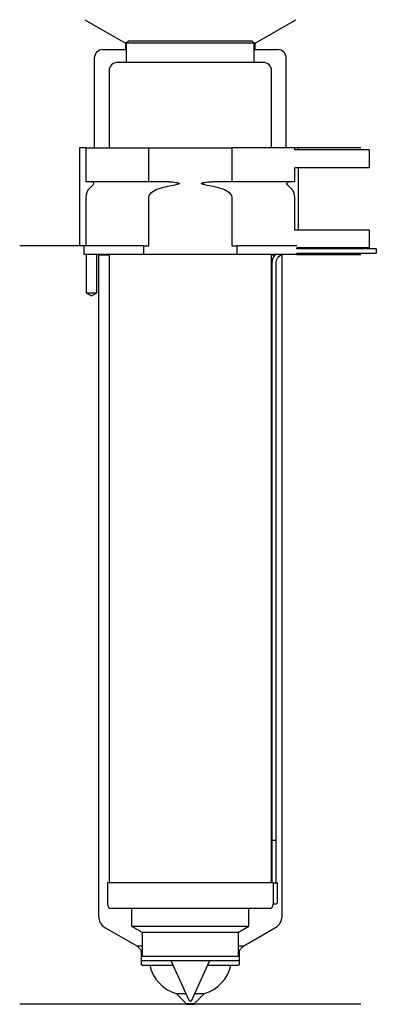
# Model space of a CAD drawing. Header units: inches. Extents: x 28 to 112, y 170 to 401.
import ezdxf

# ---------------------------------------------------------------- set-up
doc = ezdxf.new("R2010")
doc.units = ezdxf.units.IN
for name, color, linetype in [('201', 7, 'Continuous'), ('30', 7, 'Continuous'), ('32', 7, 'Continuous')]:
    doc.layers.add(name, color=color, linetype=linetype)

msp = doc.modelspace()

# ---------------------------------------------------------------- linework, layer by layer
at = {"layer": '201', "color": 113}
for p, q in [((43.4, 401.03), (52.92, 395.53)), ((83.32, 395.53), (92.85, 401.03)), ((52.92, 395.53), (52.92, 394.03)), ((53.12, 395.53), (52.92, 395.53)), ((83.32, 395.53), (83.12, 395.53)), ((83.32, 394.03), (83.32, 395.53)), ((47.62, 394.03), (52.92, 394.03)), ((52.92, 394.03), (53.12, 394.03)), ((83.12, 394.03), (83.32, 394.03)), ((83.32, 394.03), (88.62, 394.03)), ((45.62, 392.03), (45.62, 371.03)), ((90.62, 371.03), (90.62, 392.03)), ((43.62, 371.03), (42.12, 371.03)), ((42.12, 371.03), (42.12, 348.03)), ((108.12, 371.03), (92.62, 371.03)), ((93.42, 371.03), (93.42, 370.53)), ((93.42, 366.33), (93.42, 351.73)), ((43.12, 348.03), (28.12, 348.03)), ((42.12, 348.03), (28.12, 348.03)), ((43.12, 348.03), (43.12, 346.03)), ((43.67, 346.03), (43.67, 337.03)), ((46.17, 337.03), (46.17, 346.03)), ((46.52, 346.03), (46.62, 345.93)), ((46.62, 345.93), (46.62, 190.87)), ((46.62, 345.93), (49.07, 345.93)), ((87.17, 345.93), (87.92, 345.93)), ((89.37, 345.93), (89.62, 345.93)), ((89.62, 345.93), (89.72, 346.03)), ((89.62, 190.87), (89.62, 345.93)), ((93.12, 346.03), (108.12, 346.03)), ((43.67, 337.03), (44.92, 336.31)), ((44.92, 336.31), (46.17, 337.03)), ((48.12, 188.28), (55.62, 183.95)), ((80.63, 183.95), (88.12, 188.28)), ((55.62, 183.95), (56.32, 183.24)), ((55.62, 183.95), (56.82, 183.95)), ((56.62, 182.54), (56.62, 179.65)), ((79.43, 183.95), (80.63, 183.95)), ((79.63, 179.65), (79.63, 182.54)), ((79.92, 183.24), (80.63, 183.95)), ((56.82, 179.45), (58.62, 179.45)), ((58.62, 179.45), (64.01, 179.45)), ((72.23, 179.45), (77.62, 179.45)), ((77.62, 179.45), (79.43, 179.45)), ((64.82, 172.75), (67.12, 170.45)), ((64.82, 172.75), (67.08, 172.75)), ((69.12, 170.45), (71.42, 172.75)), ((69.16, 172.75), (71.42, 172.75)), ((67.12, 170.25), (28.12, 170.25)), ((67.12, 170.45), (67.12, 170.25)), ((67.12, 170.45), (69.12, 170.45)), ((67.12, 170.25), (69.12, 170.25)), ((69.12, 170.25), (69.12, 170.45)), ((108.12, 170.25), (69.12, 170.25))]:
    msp.add_line(p, q, dxfattribs=at)
for centre, radius, start, end in [((47.62, 392.03), 2, 90, 180), ((88.62, 392.03), 2, 0, 90), ((49.62, 190.87), 3, 180, 240), ((86.62, 190.87), 3, 300, 360), ((67.42, 181.37), 9, 192.3068, 253.2539), ((68.83, 181.37), 9, 286.7461, 347.6932)]:
    msp.add_arc(centre, radius, start, end, dxfattribs=at)
at = {"layer": '201', "color": 113, "extrusion": (0, 0, -1)}
for centre, radius, start, end in [((-55.62, 182.54), 1, 135, 180), ((-80.63, 182.54), 1, 0, 45), ((-56.82, 179.65), 0.2, -90, 0), ((-79.43, 179.65), 0.2, 180, 270)]:
    msp.add_arc(centre, radius, start, end, dxfattribs=at)
at = {"layer": '30', "color": 113}
for p, q in [((53.62, 396.03), (53.12, 395.53)), ((53.12, 395.53), (53.12, 391.03)), ((83.12, 395.53), (53.12, 395.53)), ((82.62, 396.03), (53.62, 396.03)), ((83.12, 395.53), (82.62, 396.03)), ((83.12, 391.03), (83.12, 395.53)), ((85.17, 391.03), (51.07, 391.03)), ((49.07, 389.03), (49.07, 371.03)), ((87.17, 371.03), (87.17, 389.03)), ((43.62, 371.03), (43.62, 363.03)), ((43.62, 371.03), (58.43, 371.03)), ((58.43, 363.03), (58.43, 371.03)), ((58.43, 371.03), (77.82, 371.03)), ((77.82, 371.03), (77.82, 363.03)), ((92.62, 371.03), (77.82, 371.03)), ((92.62, 370.53), (92.62, 371.03)), ((92.62, 363.03), (92.62, 366.33)), ((58.43, 363.03), (43.62, 363.03)), ((45.36, 362.34), (44.5, 361.49)), ((63.12, 363.03), (58.43, 363.03)), ((77.82, 363.03), (73.13, 363.03)), ((92.62, 363.03), (77.82, 363.03)), ((91.74, 361.49), (90.89, 362.34)), ((43.62, 359.37), (43.62, 348.03)), ((58.43, 348.03), (58.43, 359.37)), ((77.82, 359.37), (77.82, 348.03)), ((92.62, 351.73), (92.62, 359.37)), ((43.12, 348.03), (43.12, 346.03)), ((57.22, 348.03), (43.12, 348.03)), ((57.22, 346.03), (57.22, 348.03)), ((57.22, 348.03), (58.43, 348.03)), ((77.82, 348.03), (79.02, 348.03)), ((79.02, 348.03), (79.02, 346.03)), ((93.09, 348.03), (79.02, 348.03)), ((93.12, 347.33), (93.12, 347.53)), ((111.72, 347.33), (93.12, 347.33)), ((93.12, 346.33), (111.72, 346.33)), ((93.12, 346.03), (93.12, 346.33)), ((111.72, 347.33), (111.72, 346.33)), ((57.22, 346.03), (43.12, 346.03)), ((43.67, 346.03), (43.67, 337.03)), ((46.17, 337.03), (46.17, 346.03)), ((49.07, 346.03), (49.07, 198.73)), ((79.02, 346.03), (57.22, 346.03)), ((93.12, 346.03), (79.02, 346.03)), ((87.17, 198.73), (87.17, 346.03)), ((87.22, 343.83), (87.22, 208.73)), ((88.22, 208.73), (88.22, 343.83)), ((43.67, 337.03), (46.17, 337.03)), ((87.22, 208.73), (88.22, 208.73)), ((87.22, 208.73), (88.22, 208.73)), ((87.22, 208.73), (87.22, 198.73)), ((88.22, 198.73), (88.22, 208.73)), ((87.55, 198.73), (48.67, 198.73)), ((48.67, 198.73), (48.67, 193.73)), ((87.55, 198.73), (87.55, 194.23)), ((87.55, 198.73), (88.57, 198.73)), ((88.57, 194.23), (88.57, 198.73)), ((86.57, 192.73), (49.67, 192.73)), ((54.37, 192.73), (54.37, 188.54)), ((81.87, 188.54), (81.87, 192.73)), ((88.07, 193.73), (87.57, 193.73)), ((54.37, 188.54), (56.82, 187.13)), ((54.37, 188.54), (81.87, 188.54)), ((56.82, 187.13), (56.82, 181.53)), ((56.82, 187.13), (79.43, 187.13)), ((79.43, 187.13), (81.87, 188.54)), ((79.43, 181.53), (79.43, 187.13)), ((56.62, 181.53), (79.63, 181.53)), ((56.62, 181.53), (56.62, 180.53)), ((56.62, 180.53), (79.63, 180.53)), ((63.52, 180.53), (67.87, 171.03)), ((68.37, 171.03), (72.73, 180.53)), ((79.63, 180.53), (79.63, 181.53)), ((67.87, 171.03), (68.37, 171.03))]:
    msp.add_line(p, q, dxfattribs=at)
for centre, radius, start, end in [((51.07, 389.03), 2, 90, 180), ((85.17, 389.03), 2, 0, 90), ((46.62, 359.37), 3, 135, 180), ((89.62, 359.37), 3, 0, 45), ((90.72, 343.83), 3.5, 141.0539, 180), ((88.07, 194.23), 0.5, -90, 0), ((49.67, 193.73), 1, 180, 270), ((86.57, 193.73), 1, -90, 0)]:
    msp.add_arc(centre, radius, start, end, dxfattribs=at)
at = {"layer": '30', "color": 113, "extrusion": (0, 0, -1)}
for centre, radius, start, end in [((-45.07, 362.63), 0.4, 90, 225), ((-91.17, 362.63), 0.4, -45, 90), ((-90.72, 343.83), 2.5, 0, 61.6416)]:
    msp.add_arc(centre, radius, start, end, dxfattribs=at)
at = {"layer": '30', "color": 113}
for points in [[(60.93, 361.49), (62.15, 361.86), (63.38, 362.15), (64.64, 362.34)], [(71.6, 362.34), (72.85, 362.15), (74.09, 361.86), (75.31, 361.49)]]:
    msp.add_open_spline(points, degree=3, dxfattribs=at)
for points, knots in [([(63.12, 363.03), (63.16, 363.03), (63.2, 363.03), (63.74, 363.02), (64.24, 362.98), (64.74, 362.9), (64.93, 362.86), (65.13, 362.83), (65.35, 362.75), (65.37, 362.74), (65.42, 362.72), (65.43, 362.72), (65.47, 362.7), (65.48, 362.69), (65.5, 362.67), (65.51, 362.66), (65.51, 362.65), (65.52, 362.64), (65.52, 362.63), (65.52, 362.63), (65.52, 362.62), (65.52, 362.61), (65.51, 362.6), (65.51, 362.59), (65.49, 362.57), (65.47, 362.56), (65.38, 362.5), (65.29, 362.48), (65.03, 362.41), (64.84, 362.37), (64.64, 362.34)], [0, 0, 0, 0, 0.037532, 0.037532, 0.479326, 0.479326, 0.479326, 0.652283, 0.652283, 0.67679, 0.67679, 0.692908, 0.692908, 0.709848, 0.709848, 0.715998, 0.715998, 0.722254, 0.722254, 0.726798, 0.726798, 0.731321, 0.731321, 0.738696, 0.738696, 0.757525, 0.757525, 0.830443, 0.830443, 1, 1, 1, 1]), ([(71.6, 362.34), (71.32, 362.39), (71, 362.4), (70.71, 362.6), (70.75, 362.69), (70.88, 362.75), (70.95, 362.77), (71.15, 362.83), (71.29, 362.86), (71.99, 362.98), (72.56, 363.03), (73.13, 363.03)], [0, 0, 0, 0, 0.25, 0.25, 0.3125, 0.3125, 0.375, 0.375, 0.5, 0.5, 1, 1, 1, 1]), ([(58.43, 359.37), (58.43, 359.95), (58.87, 360.45), (59.83, 361.1), (60.38, 361.32), (60.93, 361.49)], [0, 0, 0, 0, 0.5, 0.5, 1, 1, 1, 1]), ([(75.31, 361.49), (75.87, 361.32), (76.42, 361.1), (77.37, 360.45), (77.82, 359.95), (77.82, 359.37)], [0, 0, 0, 0, 0.5, 0.5, 1, 1, 1, 1]), ([(87.55, 194.23), (87.55, 194.17), (87.55, 194.12), (87.56, 194.01), (87.56, 193.96), (87.56, 193.87), (87.56, 193.84), (87.56, 193.78), (87.57, 193.76), (87.57, 193.74), (87.57, 193.73), (87.57, 193.73)], [0, 0, 0, 0, 0.207769, 0.207769, 0.415759, 0.415759, 0.624157, 0.624157, 0.834463, 0.834463, 1, 1, 1, 1])]:
    msp.add_open_spline(points, degree=3, knots=knots, dxfattribs=at)
at = {"layer": '32', "color": 113}
for p, q in [((110.12, 370.53), (92.59, 370.53)), ((110.12, 366.33), (110.12, 370.53)), ((110.12, 366.33), (92.59, 366.33)), ((110.12, 351.73), (92.59, 351.73)), ((110.12, 347.53), (110.12, 351.73)), ((110.12, 347.53), (93.09, 347.53))]:
    msp.add_line(p, q, dxfattribs=at)

doc.saveas('drawing.dxf')
